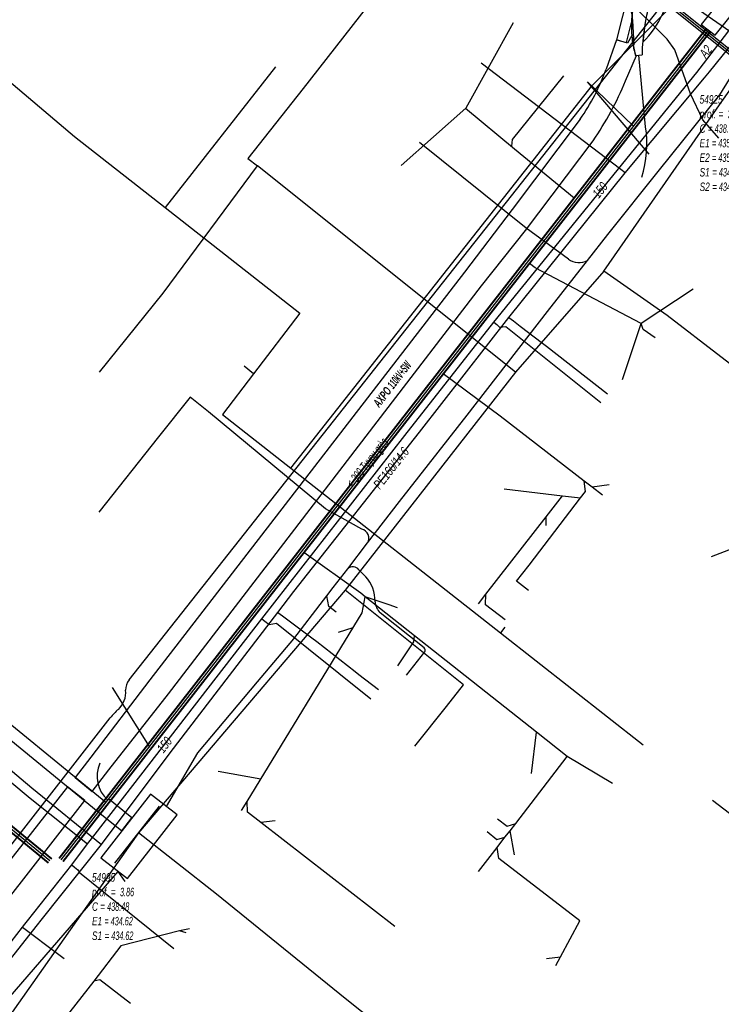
# Model space of a CAD drawing. Header units: metres. Extents: x 2695563 to 2696938, y 1260544 to 1262032.
# Tile 77 of 256: x 2696063 to 2696105, y 1260835 to 1260894. Entities that reach past the tile are written whole.
import ezdxf

# ---------------------------------------------------------------- set-up
doc = ezdxf.new("R2010")
doc.units = ezdxf.units.M
doc.header["$LTSCALE"] = 100
doc.linetypes.add('AUSGEZOGEN', pattern=[0])
doc.linetypes.add('STRICHLINIE2_S3', pattern=[0.25, 0.15, -0.1])
for name, color, linetype in [('Eau portable_Cadastre des conduites_Conduite', 171, 'AUSGEZOGEN'), ('Eau potable_Cadastre des conduites_Conduite_Texte', 171, 'AUSGEZOGEN'), ('EU_Cadastre des conduites', 24, 'AUSGEZOGEN'), ('EU_Cadastre des conduites – Texte', 7, 'AUSGEZOGEN'), ('EU_Cadastre des conduites_Regard normalisé – Texte', 24, 'AUSGEZOGEN'), ('EU_Cadastre des conduites_Regard – Polygone de détail', 24, 'AUSGEZOGEN'), ('EU_Cadastre des conduites_Texte entrée-sortie', 24, 'AUSGEZOGEN'), ('Gaz_Cadastre des conduites_Conduite', 32, 'AUSGEZOGEN'), ('Gaz_Cadastre des conduites_Conduite_Texte', 32, 'AUSGEZOGEN'), ('Réseau électrique_Cadastre des conduite_Bord du tracé', 1, 'AUSGEZOGEN'), ('Réseau électrique_Cadastre des conduite_Tronçon de tracé', 1, 'AUSGEZOGEN'), ('Réseau électrique_Cadastre des conduite_Tronçon de tracé_Texte', 1, 'AUSGEZOGEN'), ('Réseau électrique_Cadastre des conduites_Ouvrage_Surface-Ligne-Point', 1, 'AUSGEZOGEN'), ('TV_Cadastre des conduites_CONDUITE', 92, 'AUSGEZOGEN'), ('Télécommunications_SW_Cadastre des conduites_Bord du tracé', 94, 'AUSGEZOGEN')]:
    doc.layers.add(name, color=color, linetype=linetype)
doc.styles.add('ARIAL', font='arial.ttf')
doc.styles.add('ARIALNARROW', font='ARIALN.TTF')
pattern_1 = [(0, (2708005, 1273150), (6075, 6075), [6075, -6075]), (90, (2708005, 1273150), (-6075, 6075), [6075, -6075])]

# ---------------------------------------------------------------- blocks, each defined once
blk = doc.blocks.new('COMPLEXOBJECT_1642')
at = {"layer": 'Réseau électrique_Cadastre des conduite_Bord du tracé', "color": 1, "linetype": 'AUSGEZOGEN', "transparency": 33554687}
blk.add_line((6100.939, 10896.088), (6100.99, 10897.704), dxfattribs=at)
for centre, radius, start, end in [((6111.242, 10891.482), 11.992, 148.74781, 175.80331), ((6095.401, 10896.317), 5.542, 314.44089, 357.63128)]:
    blk.add_arc(centre, radius, start, end, dxfattribs=at)
blk = doc.blocks.new('COMPLEXOBJECT_1712')
at = {"layer": 'Réseau électrique_Cadastre des conduite_Bord du tracé', "color": 1, "linetype": 'AUSGEZOGEN', "transparency": 33554687}
blk.add_lwpolyline([(6022.064, 10791.164), (6023.52, 10792.918), (6029.476, 10800.66), (6040.176, 10814.205), (6052.252, 10829.536), (6066.237, 10847.462), (6065.22, 10848.288), (6051.179, 10830.405), (6039.137, 10815.013), (6028.463, 10801.493), (6022.444, 10793.798), (6020.926, 10792.221)], dxfattribs=at)
blk = doc.blocks.new('COMPLEXOBJECT_1713')
at = {"layer": 'Réseau électrique_Cadastre des conduite_Bord du tracé', "color": 1, "linetype": 'AUSGEZOGEN', "transparency": 33554687}
for points in [[(6098.633, 10892.764), (6098.384, 10892.319), (6097.732, 10892.513), (6097.115, 10890.764)], [(6098.256, 10890.074), (6098.898, 10891.582), (6098.849, 10891.577)], [(6095.566, 10887.806), (6091.537, 10882.46), (6088.72, 10878.757), (6070.096, 10854.608), (6066.596, 10850.045), (6065.669, 10848.835), (6066.68, 10848.012)], [(6066.68, 10848.012), (6067.659, 10849.294), (6071.195, 10853.796), (6089.733, 10877.942), (6092.339, 10881.221), (6096.333, 10886.531)]]:
    blk.add_lwpolyline(points, dxfattribs=at)
for centre, radius, start, end in [((6103.229, 10892.987), 4.602, 182.78047, 197.84621), ((6084.692, 10895.385), 13.255, 325.12469, 339.59639), ((6080.541, 10897.396), 19.169, 325.4728, 337.54449)]:
    blk.add_arc(centre, radius, start, end, dxfattribs=at)
blk = doc.blocks.new('COMPLEXOBJECT_1718')
at = {"layer": 'Réseau électrique_Cadastre des conduite_Bord du tracé', "color": 1, "linetype": 'AUSGEZOGEN', "transparency": 33554687}
for p, q in [((6101.06, 10897.818), (6100.746, 10898.075)), ((6098.849, 10891.577), (6099.234, 10891.62))]:
    blk.add_line(p, q, dxfattribs=at)
for centre, radius, start, end in [((6104.952, 10893.321), 6.347, 131.50184, 195.94932), ((6111.453, 10891.388), 12.221, 148.25567, 178.91321)]:
    blk.add_arc(centre, radius, start, end, dxfattribs=at)
blk = doc.blocks.new('COMPLEXOBJECT_1787')
at = {"layer": 'Réseau électrique_Cadastre des conduite_Bord du tracé', "color": 1, "linetype": 'AUSGEZOGEN', "transparency": 33554687}
for p, q in [((6095.777, 10905.168), (6095.436, 10904.756)), ((6098.312, 10892.355), (6098.602, 10893.524))]:
    blk.add_line(p, q, dxfattribs=at)
blk.add_lwpolyline([(6098.432, 10895.331), (6097.73, 10892.5), (6098.312, 10892.355)], dxfattribs=at)
for centre, radius, start, end in [((6087.746, 10895.035), 12.93, 29.09142, 51.60392), ((6086.389, 10894.235), 13.876, 29.67806, 49.30975), ((6091.701, 10898.233), 7.33, 336.67545, 23.06655), ((6091.969, 10898.305), 7.692, 346.16825, 23.08746), ((6105.038, 10893.285), 6.44, 150.40033, 177.87356)]:
    blk.add_arc(centre, radius, start, end, dxfattribs=at)
blk = doc.blocks.new('COMPLEXOBJECT_2227')
at = {"layer": 'Réseau électrique_Cadastre des conduite_Tronçon de tracé', "color": 1, "linetype": 'AUSGEZOGEN', "transparency": 33554687}
blk.add_line((6066.634, 10850.941), (6067.74, 10852.361), dxfattribs=at)
for centre, radius, start, end in [((6069.626, 10854.009), 0.967, 141.52759, 180.36312), ((6067.282, 10853.875), 1.383, 313.33153, 5.31294), ((6070.373, 10850.308), 3.338, 129.90098, 142.04884)]:
    blk.add_arc(centre, radius, start, end, dxfattribs=at)
blk = doc.blocks.new('COMPLEXOBJECT_2450')
at = {"layer": 'Réseau électrique_Cadastre des conduite_Tronçon de tracé', "color": 1, "linetype": 'AUSGEZOGEN', "transparency": 33554687}
for p, q in [((6086.335, 10856.501), (6083.735, 10858.577)), ((6085.292, 10854.898), (6086.37, 10856.281))]:
    blk.add_line(p, q, dxfattribs=at)
for centre, radius, start, end in [((6084.484, 10859.333), 1.064, 185.12479, 225.26911), ((6086.242, 10856.373), 0.158, 324.12874, 53.95023)]:
    blk.add_arc(centre, radius, start, end, dxfattribs=at)
blk = doc.blocks.new('COMPLEXOBJECT_2502')
at = {"layer": 'Réseau électrique_Cadastre des conduite_Tronçon de tracé', "color": 1, "linetype": 'AUSGEZOGEN', "transparency": 33554687}
blk.add_line((6094.875, 10879.517), (6092.383, 10881.36), dxfattribs=at)
blk.add_arc((6095.493, 10880.366), 1.05, 233.96023, 299.14621, dxfattribs=at)
blk = doc.blocks.new('COMPLEXOBJECT_2676')
at = {"layer": 'Réseau électrique_Cadastre des conduite_Tronçon de tracé', "color": 1, "linetype": 'AUSGEZOGEN', "transparency": 33554687}
blk.add_line((6082.873, 10860.723), (6082.467, 10861.127), dxfattribs=at)
for centre, radius, start, end in [((6082.108, 10860.883), 0.434, 34.16896, 134.08383), ((6081.38, 10859.324), 2.046, 357.58743, 43.12668)]:
    blk.add_arc(centre, radius, start, end, dxfattribs=at)
blk = doc.blocks.new('COMPLEXOBJECT_2687')
at = {"layer": 'Réseau électrique_Cadastre des conduite_Tronçon de tracé', "color": 1, "linetype": 'AUSGEZOGEN', "transparency": 33554687}
blk.add_line((6082.645, 10863.539), (6080.498, 10864.74), dxfattribs=at)
blk.add_arc((6082.506, 10863.006), 0.55, 328.54438, 75.4194, dxfattribs=at)
blk = doc.blocks.new('COMPLEXOBJECT_2715')
at = {"layer": 'Réseau électrique_Cadastre des conduite_Tronçon de tracé', "color": 1, "linetype": 'AUSGEZOGEN', "transparency": 33554687}
for p, q in [((6098.552, 10894.314), (6097.96, 10895.353)), ((6098.765, 10892.206), (6098.686, 10893.646))]:
    blk.add_line(p, q, dxfattribs=at)
blk.add_arc((6096.499, 10893.555), 2.189, 2.38894, 20.2969, dxfattribs=at)

msp = doc.modelspace()

# ---------------------------------------------------------------- hatches: boundary and pattern name
at = {"layer": 'Réseau électrique_Cadastre des conduite_Bord du tracé', "lineweight": 18, "transparency": 33554687}
h = msp.add_hatch(dxfattribs=at)
h.set_pattern_fill('MUSTER', color=1, scale=6075, style=0, pattern_type=2)
h.set_pattern_definition(pattern_1)
h.paths.add_polyline_path([(2696099.282, 1260892.165), (2696099.572, 1260893.334), (2696099.576, 1260893.434), (2696099.582, 1260893.533), (2696099.59, 1260893.632), (2696099.599, 1260893.731), (2696099.61, 1260893.831), (2696099.622, 1260893.929), (2696099.636, 1260894.028), (2696099.651, 1260894.126), (2696099.667, 1260894.225), (2696099.686, 1260894.323), (2696099.705, 1260894.42), (2696099.727, 1260894.518), (2696099.749, 1260894.615), (2696099.774, 1260894.711), (2696099.799, 1260894.807), (2696099.827, 1260894.903), (2696099.855, 1260894.999), (2696099.885, 1260895.094), (2696099.917, 1260895.188), (2696099.95, 1260895.282), (2696099.985, 1260895.375), (2696100.021, 1260895.468), (2696100.058, 1260895.561), (2696100.097, 1260895.652), (2696100.137, 1260895.743), (2696100.179, 1260895.834), (2696100.222, 1260895.924), (2696100.266, 1260896.013), (2696100.312, 1260896.101), (2696100.359, 1260896.189), (2696100.408, 1260896.276), (2696100.445, 1260896.432), (2696100.478, 1260896.588), (2696100.508, 1260896.745), (2696100.535, 1260896.903), (2696100.558, 1260897.061), (2696100.579, 1260897.219), (2696100.596, 1260897.378), (2696100.609, 1260897.538), (2696100.62, 1260897.697), (2696100.627, 1260897.857), (2696100.63, 1260898.017), (2696100.631, 1260898.177), (2696100.628, 1260898.336), (2696100.622, 1260898.496), (2696100.612, 1260898.656), (2696100.599, 1260898.815), (2696100.583, 1260898.974), (2696100.563, 1260899.133), (2696100.541, 1260899.291), (2696100.514, 1260899.449), (2696100.485, 1260899.606), (2696100.453, 1260899.762), (2696100.417, 1260899.918), (2696100.378, 1260900.073), (2696100.335, 1260900.227), (2696100.29, 1260900.381), (2696100.241, 1260900.533), (2696100.189, 1260900.684), (2696100.134, 1260900.834), (2696100.076, 1260900.983), (2696100.015, 1260901.131), (2696099.934, 1260901.274), (2696099.852, 1260901.415), (2696099.768, 1260901.556), (2696099.682, 1260901.696), (2696099.594, 1260901.834), (2696099.505, 1260901.971), (2696099.414, 1260902.107), (2696099.321, 1260902.242), (2696099.226, 1260902.376), (2696099.13, 1260902.509), (2696099.032, 1260902.64), (2696098.932, 1260902.77), (2696098.831, 1260902.899), (2696098.728, 1260903.027), (2696098.623, 1260903.153), (2696098.517, 1260903.278), (2696098.41, 1260903.401), (2696098.3, 1260903.524), (2696098.19, 1260903.644), (2696098.077, 1260903.764), (2696097.964, 1260903.882), (2696097.848, 1260903.998), (2696097.732, 1260904.113), (2696097.613, 1260904.227), (2696097.494, 1260904.339), (2696097.373, 1260904.449), (2696097.25, 1260904.558), (2696097.126, 1260904.665), (2696097.001, 1260904.771), (2696096.875, 1260904.875), (2696096.747, 1260904.978), (2696096.406, 1260904.566), (2696096.522, 1260904.465), (2696096.636, 1260904.363), (2696096.75, 1260904.26), (2696096.862, 1260904.156), (2696096.973, 1260904.05), (2696097.083, 1260903.943), (2696097.192, 1260903.835), (2696097.3, 1260903.726), (2696097.406, 1260903.616), (2696097.511, 1260903.504), (2696097.615, 1260903.391), (2696097.718, 1260903.277), (2696097.819, 1260903.162), (2696097.919, 1260903.046), (2696098.018, 1260902.929), (2696098.116, 1260902.81), (2696098.212, 1260902.691), (2696098.307, 1260902.57), (2696098.401, 1260902.449), (2696098.493, 1260902.326), (2696098.584, 1260902.203), (2696098.673, 1260902.078), (2696098.761, 1260901.953), (2696098.848, 1260901.826), (2696098.933, 1260901.699), (2696099.017, 1260901.57), (2696099.1, 1260901.441), (2696099.181, 1260901.311), (2696099.26, 1260901.18), (2696099.338, 1260901.048), (2696099.415, 1260900.915), (2696099.488, 1260900.738), (2696099.556, 1260900.559), (2696099.619, 1260900.378), (2696099.678, 1260900.196), (2696099.732, 1260900.012), (2696099.781, 1260899.827), (2696099.825, 1260899.641), (2696099.864, 1260899.454), (2696099.898, 1260899.265), (2696099.928, 1260899.076), (2696099.952, 1260898.886), (2696099.972, 1260898.696), (2696099.986, 1260898.505), (2696099.996, 1260898.314), (2696100.001, 1260898.122), (2696100, 1260897.931), (2696099.995, 1260897.74), (2696099.984, 1260897.548), (2696099.969, 1260897.358), (2696099.948, 1260897.167), (2696099.923, 1260896.978), (2696099.893, 1260896.788), (2696099.858, 1260896.6), (2696099.817, 1260896.413), (2696099.772, 1260896.227), (2696099.723, 1260896.042), (2696099.668, 1260895.859), (2696099.609, 1260895.677), (2696099.544, 1260895.496), (2696099.475, 1260895.318), (2696099.402, 1260895.141), (2696098.7, 1260892.31)], flags=0)
h = msp.add_hatch(dxfattribs=at)
h.set_pattern_fill('MUSTER', color=1, scale=6075, style=0, pattern_type=2)
h.set_pattern_definition(pattern_1)
h.paths.add_polyline_path([(2696102.03, 1260897.628), (2696101.716, 1260897.885), (2696101.546, 1260897.729), (2696101.382, 1260897.568), (2696101.224, 1260897.4), (2696101.073, 1260897.227), (2696100.927, 1260897.048), (2696100.789, 1260896.864), (2696100.656, 1260896.676), (2696100.531, 1260896.482), (2696100.413, 1260896.285), (2696100.303, 1260896.083), (2696100.199, 1260895.877), (2696100.103, 1260895.667), (2696100.015, 1260895.455), (2696099.935, 1260895.239), (2696099.862, 1260895.02), (2696099.798, 1260894.799), (2696099.741, 1260894.576), (2696099.693, 1260894.351), (2696099.653, 1260894.124), (2696099.621, 1260893.896), (2696099.597, 1260893.667), (2696099.582, 1260893.437), (2696099.575, 1260893.207), (2696099.577, 1260892.976), (2696099.586, 1260892.746), (2696099.604, 1260892.517), (2696099.631, 1260892.288), (2696099.666, 1260892.06), (2696099.709, 1260891.834), (2696099.76, 1260891.61), (2696099.819, 1260891.387), (2696100.204, 1260891.43), (2696100.21, 1260891.641), (2696100.219, 1260891.852), (2696100.232, 1260892.062), (2696100.249, 1260892.272), (2696100.269, 1260892.482), (2696100.293, 1260892.692), (2696100.321, 1260892.901), (2696100.352, 1260893.11), (2696100.387, 1260893.318), (2696100.425, 1260893.525), (2696100.467, 1260893.732), (2696100.513, 1260893.938), (2696100.562, 1260894.143), (2696100.614, 1260894.347), (2696100.671, 1260894.551), (2696100.73, 1260894.753), (2696100.793, 1260894.954), (2696100.86, 1260895.154), (2696100.93, 1260895.353), (2696101.003, 1260895.551), (2696101.08, 1260895.748), (2696101.16, 1260895.943), (2696101.244, 1260896.136), (2696101.331, 1260896.328), (2696101.421, 1260896.519), (2696101.514, 1260896.708), (2696101.611, 1260896.896), (2696101.711, 1260897.081), (2696101.814, 1260897.265), (2696101.921, 1260897.448)], flags=0)
h = msp.add_hatch(dxfattribs=at)
h.set_pattern_fill('MUSTER', color=1, scale=6075, style=0, pattern_type=2)
h.set_pattern_definition(pattern_1)
h.paths.add_polyline_path([(2696100.252, 1260892.17), (2696100.347, 1260892.266), (2696100.44, 1260892.363), (2696100.53, 1260892.463), (2696100.618, 1260892.566), (2696100.703, 1260892.67), (2696100.786, 1260892.776), (2696100.866, 1260892.885), (2696100.944, 1260892.995), (2696101.019, 1260893.107), (2696101.091, 1260893.221), (2696101.16, 1260893.336), (2696101.226, 1260893.454), (2696101.29, 1260893.572), (2696101.351, 1260893.693), (2696101.408, 1260893.815), (2696101.463, 1260893.938), (2696101.515, 1260894.062), (2696101.563, 1260894.188), (2696101.609, 1260894.315), (2696101.652, 1260894.443), (2696101.691, 1260894.571), (2696101.727, 1260894.701), (2696101.76, 1260894.832), (2696101.79, 1260894.963), (2696101.817, 1260895.095), (2696101.84, 1260895.228), (2696101.861, 1260895.361), (2696101.878, 1260895.495), (2696101.891, 1260895.629), (2696101.902, 1260895.763), (2696101.909, 1260895.898), (2696101.96, 1260897.514), (2696101.866, 1260897.357), (2696101.775, 1260897.199), (2696101.686, 1260897.039), (2696101.6, 1260896.878), (2696101.516, 1260896.716), (2696101.435, 1260896.552), (2696101.356, 1260896.388), (2696101.28, 1260896.222), (2696101.206, 1260896.055), (2696101.135, 1260895.886), (2696101.066, 1260895.717), (2696101, 1260895.547), (2696100.936, 1260895.376), (2696100.875, 1260895.203), (2696100.817, 1260895.03), (2696100.762, 1260894.856), (2696100.709, 1260894.681), (2696100.658, 1260894.506), (2696100.611, 1260894.329), (2696100.566, 1260894.152), (2696100.524, 1260893.975), (2696100.484, 1260893.796), (2696100.447, 1260893.617), (2696100.413, 1260893.438), (2696100.382, 1260893.258), (2696100.353, 1260893.077), (2696100.328, 1260892.897), (2696100.305, 1260892.715), (2696100.284, 1260892.534), (2696100.267, 1260892.352)], flags=0)
h = msp.add_hatch(dxfattribs=at)
h.set_pattern_fill('MUSTER', color=1, scale=6075, style=0, pattern_type=2)
h.set_pattern_definition(pattern_1)
h.paths.add_polyline_path([(2696067.65, 1260847.822), (2696068.629, 1260849.104), (2696072.165, 1260853.606), (2696090.703, 1260877.752), (2696093.309, 1260881.031), (2696097.303, 1260886.341), (2696097.376, 1260886.449), (2696097.449, 1260886.557), (2696097.521, 1260886.665), (2696097.592, 1260886.774), (2696097.663, 1260886.884), (2696097.733, 1260886.994), (2696097.802, 1260887.104), (2696097.87, 1260887.215), (2696097.938, 1260887.327), (2696098.004, 1260887.439), (2696098.07, 1260887.551), (2696098.136, 1260887.664), (2696098.2, 1260887.777), (2696098.264, 1260887.891), (2696098.327, 1260888.005), (2696098.389, 1260888.119), (2696098.45, 1260888.234), (2696098.511, 1260888.349), (2696098.571, 1260888.465), (2696098.63, 1260888.581), (2696098.688, 1260888.698), (2696098.745, 1260888.815), (2696098.802, 1260888.932), (2696098.858, 1260889.05), (2696098.913, 1260889.168), (2696098.967, 1260889.286), (2696099.02, 1260889.405), (2696099.073, 1260889.524), (2696099.125, 1260889.644), (2696099.176, 1260889.764), (2696099.226, 1260889.884), (2696099.868, 1260891.392), (2696099.819, 1260891.387), (2696099.807, 1260891.424), (2696099.796, 1260891.462), (2696099.785, 1260891.499), (2696099.774, 1260891.536), (2696099.763, 1260891.574), (2696099.753, 1260891.612), (2696099.743, 1260891.649), (2696099.733, 1260891.687), (2696099.724, 1260891.725), (2696099.715, 1260891.763), (2696099.707, 1260891.801), (2696099.698, 1260891.839), (2696099.69, 1260891.878), (2696099.683, 1260891.916), (2696099.675, 1260891.954), (2696099.668, 1260891.993), (2696099.662, 1260892.031), (2696099.655, 1260892.07), (2696099.649, 1260892.108), (2696099.644, 1260892.147), (2696099.638, 1260892.185), (2696099.633, 1260892.224), (2696099.629, 1260892.263), (2696099.624, 1260892.302), (2696099.62, 1260892.34), (2696099.617, 1260892.379), (2696099.613, 1260892.418), (2696099.61, 1260892.457), (2696099.607, 1260892.496), (2696099.605, 1260892.535), (2696099.603, 1260892.574), (2696099.354, 1260892.129), (2696098.702, 1260892.323), (2696098.085, 1260890.574), (2696098.047, 1260890.473), (2696098.008, 1260890.372), (2696097.968, 1260890.272), (2696097.928, 1260890.172), (2696097.886, 1260890.072), (2696097.844, 1260889.972), (2696097.801, 1260889.873), (2696097.758, 1260889.775), (2696097.713, 1260889.676), (2696097.668, 1260889.578), (2696097.622, 1260889.481), (2696097.575, 1260889.383), (2696097.527, 1260889.286), (2696097.478, 1260889.19), (2696097.429, 1260889.094), (2696097.379, 1260888.998), (2696097.328, 1260888.903), (2696097.276, 1260888.808), (2696097.224, 1260888.714), (2696097.171, 1260888.62), (2696097.117, 1260888.526), (2696097.062, 1260888.433), (2696097.007, 1260888.34), (2696096.95, 1260888.248), (2696096.893, 1260888.156), (2696096.836, 1260888.065), (2696096.777, 1260887.974), (2696096.718, 1260887.884), (2696096.658, 1260887.794), (2696096.597, 1260887.705), (2696096.536, 1260887.616), (2696092.507, 1260882.27), (2696089.69, 1260878.567), (2696071.066, 1260854.418), (2696067.566, 1260849.855), (2696066.639, 1260848.645)], flags=0)
h = msp.add_hatch(dxfattribs=at)
h.set_pattern_fill('MUSTER', color=1, scale=6075, style=0, pattern_type=2)
h.set_pattern_definition(pattern_1)
h.paths.add_polyline_path([(2696053.689, 1260859.25), (2696053.245, 1260858.709), (2696068.008, 1260846.614), (2696068.447, 1260847.165)], flags=0)
h = msp.add_hatch(dxfattribs=at)
h.set_pattern_fill('MUSTER', color=1, scale=6075, style=0, pattern_type=2)
h.set_pattern_definition(pattern_1)
h.paths.add_polyline_path([(2696009.493, 1260769.853), (2696009.961, 1260770.477), (2696011.469, 1260772.406), (2696012.471, 1260773.924), (2696012.573, 1260774.077), (2696012.673, 1260774.232), (2696012.771, 1260774.388), (2696012.866, 1260774.545), (2696012.96, 1260774.704), (2696013.051, 1260774.863), (2696013.14, 1260775.025), (2696013.226, 1260775.187), (2696013.31, 1260775.351), (2696013.392, 1260775.516), (2696013.472, 1260775.682), (2696013.549, 1260775.849), (2696013.624, 1260776.017), (2696013.696, 1260776.186), (2696013.766, 1260776.356), (2696013.833, 1260776.528), (2696013.899, 1260776.7), (2696013.961, 1260776.873), (2696014.021, 1260777.047), (2696014.079, 1260777.222), (2696014.134, 1260777.397), (2696014.187, 1260777.573), (2696014.237, 1260777.751), (2696014.285, 1260777.928), (2696014.33, 1260778.107), (2696014.373, 1260778.286), (2696014.413, 1260778.465), (2696014.451, 1260778.646), (2696014.486, 1260778.826), (2696014.518, 1260779.007), (2696014.548, 1260779.189), (2696014.911, 1260781.285), (2696014.933, 1260781.425), (2696014.957, 1260781.565), (2696014.983, 1260781.704), (2696015.01, 1260781.843), (2696015.039, 1260781.982), (2696015.071, 1260782.121), (2696015.104, 1260782.259), (2696015.138, 1260782.396), (2696015.175, 1260782.533), (2696015.213, 1260782.67), (2696015.253, 1260782.806), (2696015.295, 1260782.941), (2696015.339, 1260783.076), (2696015.385, 1260783.21), (2696015.432, 1260783.344), (2696015.481, 1260783.477), (2696015.532, 1260783.609), (2696015.584, 1260783.741), (2696015.638, 1260783.872), (2696015.694, 1260784.003), (2696015.752, 1260784.132), (2696015.811, 1260784.261), (2696015.872, 1260784.389), (2696015.935, 1260784.516), (2696015.999, 1260784.643), (2696016.065, 1260784.768), (2696016.133, 1260784.893), (2696016.202, 1260785.016), (2696016.273, 1260785.139), (2696016.346, 1260785.261), (2696016.42, 1260785.382), (2696016.497, 1260785.502), (2696016.576, 1260785.621), (2696016.657, 1260785.739), (2696016.74, 1260785.856), (2696016.824, 1260785.971), (2696016.909, 1260786.085), (2696016.997, 1260786.198), (2696017.086, 1260786.31), (2696017.176, 1260786.421), (2696017.269, 1260786.53), (2696017.362, 1260786.638), (2696017.458, 1260786.744), (2696017.554, 1260786.849), (2696017.653, 1260786.953), (2696017.752, 1260787.055), (2696017.854, 1260787.156), (2696017.956, 1260787.255), (2696018.06, 1260787.353), (2696018.166, 1260787.45), (2696018.273, 1260787.545), (2696018.381, 1260787.638), (2696018.49, 1260787.73), (2696018.601, 1260787.82), (2696018.713, 1260787.908), (2696018.827, 1260787.995), (2696018.941, 1260788.081), (2696019.057, 1260788.164), (2696019.174, 1260788.246), (2696019.292, 1260788.327), (2696019.412, 1260788.405), (2696019.532, 1260788.482), (2696019.656, 1260788.545), (2696019.78, 1260788.609), (2696019.903, 1260788.674), (2696020.025, 1260788.741), (2696020.147, 1260788.809), (2696020.268, 1260788.877), (2696020.388, 1260788.948), (2696020.507, 1260789.019), (2696020.626, 1260789.092), (2696020.744, 1260789.165), (2696020.861, 1260789.24), (2696020.978, 1260789.316), (2696021.094, 1260789.394), (2696021.209, 1260789.472), (2696021.323, 1260789.552), (2696021.436, 1260789.632), (2696021.549, 1260789.714), (2696021.661, 1260789.797), (2696021.772, 1260789.881), (2696021.882, 1260789.966), (2696021.991, 1260790.053), (2696022.1, 1260790.14), (2696022.207, 1260790.229), (2696022.314, 1260790.318), (2696022.419, 1260790.409), (2696022.524, 1260790.5), (2696022.628, 1260790.593), (2696022.731, 1260790.687), (2696022.833, 1260790.781), (2696022.934, 1260790.877), (2696023.034, 1260790.974), (2696024.49, 1260792.728), (2696030.446, 1260800.47), (2696041.146, 1260814.015), (2696053.222, 1260829.346), (2696067.207, 1260847.272), (2696066.19, 1260848.098), (2696052.149, 1260830.215), (2696040.107, 1260814.823), (2696029.433, 1260801.303), (2696023.414, 1260793.608), (2696021.896, 1260792.031), (2696021.797, 1260791.952), (2696021.697, 1260791.874), (2696021.598, 1260791.795), (2696021.498, 1260791.717), (2696021.398, 1260791.639), (2696021.298, 1260791.562), (2696021.198, 1260791.484), (2696021.097, 1260791.407), (2696020.997, 1260791.33), (2696020.896, 1260791.254), (2696020.795, 1260791.177), (2696020.694, 1260791.101), (2696020.592, 1260791.025), (2696020.491, 1260790.949), (2696020.389, 1260790.874), (2696020.287, 1260790.798), (2696020.185, 1260790.723), (2696020.083, 1260790.649), (2696019.98, 1260790.574), (2696019.878, 1260790.5), (2696019.775, 1260790.426), (2696019.672, 1260790.352), (2696019.569, 1260790.278), (2696019.466, 1260790.205), (2696019.362, 1260790.132), (2696019.259, 1260790.059), (2696019.155, 1260789.986), (2696019.051, 1260789.914), (2696018.947, 1260789.842), (2696018.842, 1260789.77), (2696018.738, 1260789.698), (2696018.61, 1260789.604), (2696018.482, 1260789.508), (2696018.356, 1260789.41), (2696018.231, 1260789.312), (2696018.108, 1260789.211), (2696017.985, 1260789.109), (2696017.864, 1260789.006), (2696017.744, 1260788.902), (2696017.625, 1260788.795), (2696017.507, 1260788.688), (2696017.391, 1260788.579), (2696017.276, 1260788.469), (2696017.162, 1260788.357), (2696017.05, 1260788.244), (2696016.939, 1260788.13), (2696016.83, 1260788.014), (2696016.721, 1260787.897), (2696016.615, 1260787.779), (2696016.509, 1260787.66), (2696016.405, 1260787.539), (2696016.303, 1260787.417), (2696016.202, 1260787.294), (2696016.102, 1260787.17), (2696016.004, 1260787.044), (2696015.907, 1260786.917), (2696015.812, 1260786.79), (2696015.719, 1260786.661), (2696015.627, 1260786.531), (2696015.536, 1260786.399), (2696015.447, 1260786.267), (2696015.36, 1260786.134), (2696015.274, 1260785.996), (2696015.189, 1260785.856), (2696015.106, 1260785.715), (2696015.026, 1260785.573), (2696014.947, 1260785.43), (2696014.87, 1260785.286), (2696014.795, 1260785.141), (2696014.722, 1260784.995), (2696014.651, 1260784.848), (2696014.582, 1260784.7), (2696014.515, 1260784.551), (2696014.451, 1260784.402), (2696014.388, 1260784.251), (2696014.327, 1260784.1), (2696014.268, 1260783.947), (2696014.212, 1260783.794), (2696014.157, 1260783.64), (2696014.105, 1260783.486), (2696014.055, 1260783.33), (2696014.007, 1260783.174), (2696013.961, 1260783.018), (2696013.917, 1260782.861), (2696013.875, 1260782.703), (2696013.835, 1260782.544), (2696013.798, 1260782.386), (2696013.763, 1260782.226), (2696013.73, 1260782.066), (2696013.699, 1260781.906), (2696013.67, 1260781.745), (2696013.643, 1260781.584), (2696013.619, 1260781.423), (2696013.265, 1260779.402), (2696013.236, 1260779.236), (2696013.204, 1260779.07), (2696013.17, 1260778.904), (2696013.134, 1260778.739), (2696013.095, 1260778.575), (2696013.055, 1260778.411), (2696013.012, 1260778.248), (2696012.967, 1260778.085), (2696012.919, 1260777.923), (2696012.87, 1260777.761), (2696012.818, 1260777.6), (2696012.764, 1260777.44), (2696012.708, 1260777.281), (2696012.65, 1260777.122), (2696012.59, 1260776.964), (2696012.527, 1260776.807), (2696012.463, 1260776.651), (2696012.396, 1260776.496), (2696012.327, 1260776.342), (2696012.257, 1260776.188), (2696012.184, 1260776.036), (2696012.109, 1260775.885), (2696012.032, 1260775.734), (2696011.953, 1260775.585), (2696011.872, 1260775.437), (2696011.789, 1260775.29), (2696011.704, 1260775.144), (2696011.617, 1260774.999), (2696011.528, 1260774.856), (2696011.437, 1260774.713), (2696011.344, 1260774.572), (2696010.407, 1260773.156), (2696008.945, 1260771.287), (2696007.968, 1260769.914)], flags=0)
h = msp.add_hatch(dxfattribs=at)
h.set_pattern_fill('MUSTER', color=1, scale=6075, style=0, pattern_type=2)
h.set_pattern_definition(pattern_1)
h.paths.add_polyline_path([(2696068.008, 1260846.614), (2696069.394, 1260845.48), (2696070.002, 1260846.251), (2696068.617, 1260847.373)], flags=0)
at = {"layer": 'Réseau électrique_Cadastre des conduites_Ouvrage_Surface-Ligne-Point', "lineweight": 18, "transparency": 33554687}
h = msp.add_hatch(dxfattribs=at)
h.set_pattern_fill('MUSTER', color=1, scale=4050, style=0, pattern_type=2)
h.set_pattern_definition([(0, (2703955, 1269100), (4050, 4050), [4050, -4050]), (90, (2703955, 1269100), (-4050, 4050), [4050, -4050])])
h.paths.add_polyline_path([(2696071.106, 1260847.66), (2696068.158, 1260843.882), (2696069.729, 1260842.656), (2696072.676, 1260846.434)], flags=0)

# ---------------------------------------------------------------- linework, layer by layer
at = {"layer": 'Eau portable_Cadastre des conduites_Conduite', "color": 7, "linetype": 'AUSGEZOGEN', "transparency": 33554687}
msp.add_line((2696063.982, 1260847.414), (2696067.379, 1260844.715), dxfattribs=at)
for points in [[(2695949.042, 1260941.543), (2695972.253, 1260922.633), (2695981.006, 1260915.487), (2696000.359, 1260899.536), (2696000.814, 1260899.172), (2696001.615, 1260898.53), (2696010.912, 1260890.898), (2696011.168, 1260890.692), (2696016.948, 1260886.006), (2696019.574, 1260883.814), (2696030.514, 1260874.807), (2696032.625, 1260873.068), (2696036.804, 1260869.7), (2696039.597, 1260867.379), (2696057.469, 1260852.846), (2696063.982, 1260847.414)], [(2696103.457, 1260890.376), (2696105.742, 1260893.354), (2696106.445, 1260894.271)], [(2696067.379, 1260844.715), (2696067.822, 1260845.287), (2696077.702, 1260858.034), (2696086.165, 1260868.882), (2696091.439, 1260875.6), (2696103.457, 1260890.376)], [(2696091.439, 1260875.6), (2696091.604, 1260875.455), (2696091.768, 1260875.31), (2696092.144, 1260875.354), (2696097.758, 1260870.846)], [(2696077.702, 1260858.034), (2696077.876, 1260857.899), (2696078.119, 1260857.709), (2696078.561, 1260857.782), (2696084.149, 1260853.291)], [(2696063.522, 1260839.791), (2696063.653, 1260839.956), (2696063.808, 1260840.153), (2696066.436, 1260843.476), (2696067.379, 1260844.715)], [(2696066.436, 1260843.476), (2696066.607, 1260843.337), (2696066.799, 1260843.181), (2696066.887, 1260843.023), (2696072.481, 1260838.511)], [(2696019.9, 1260783.94), (2696020.671, 1260784.931), (2696027.089, 1260793.182), (2696030.657, 1260797.717), (2696032.013, 1260799.562), (2696037.68, 1260806.852), (2696039.399, 1260809.079), (2696045.027, 1260816.261), (2696046.786, 1260818.423), (2696047.61, 1260819.555), (2696052.583, 1260825.829), (2696054.002, 1260827.643), (2696059.917, 1260835.271), (2696062.154, 1260838.051), (2696063.522, 1260839.791)], [(2696063.522, 1260839.791), (2696064.551, 1260839.013), (2696064.655, 1260838.934), (2696065.986, 1260837.926)]]:
    msp.add_lwpolyline(points, dxfattribs=at)
at = {"layer": 'EU_Cadastre des conduites', "linetype": 'AUSGEZOGEN', "transparency": 33554687}
for p, q in [((2696103.999, 1260893.011), (2696065.663, 1260843.875)), ((2696104.015, 1260892.999), (2696065.679, 1260843.863)), ((2696104.03, 1260892.987), (2696065.694, 1260843.851)), ((2696104.236, 1260892.827), (2696065.9, 1260843.691)), ((2696104.251, 1260892.815), (2696065.915, 1260843.679)), ((2696104.267, 1260892.803), (2696065.931, 1260843.667)), ((2696065.229, 1260843.802), (2696007.134, 1260891.423)), ((2696065.241, 1260843.817), (2696007.146, 1260891.438)), ((2696065.254, 1260843.832), (2696007.159, 1260891.453)), ((2696065.038, 1260843.57), (2696006.943, 1260891.191)), ((2696065.051, 1260843.585), (2696006.956, 1260891.206)), ((2696065.063, 1260843.6), (2696006.968, 1260891.221))]:
    msp.add_line(p, q, dxfattribs=at)
at = {"layer": 'EU_Cadastre des conduites', "color": 24, "linetype": 'AUSGEZOGEN', "transparency": 33554687}
for p, q in [((2696092.568, 1260893.326), (2696089.763, 1260888.266)), ((2696100.627, 1260885.552), (2696096.967, 1260889.839)), ((2696096.967, 1260889.839), (2696099.691, 1260887.213)), ((2696085.94, 1260884.874), (2696089.763, 1260888.266)), ((2696103.242, 1260877.548), (2696100.148, 1260875.53)), ((2696099.051, 1260872.213), (2696100.148, 1260875.53)), ((2696091.811, 1260870.03), (2696088.429, 1260872.535)), ((2696098.252, 1260865.963), (2696097.251, 1260865.83)), ((2696094.527, 1260863.559), (2696094.524, 1260864.067)), ((2696092.765, 1260860.277), (2696093.52, 1260861.218)), ((2696093.49, 1260859.717), (2696092.765, 1260860.277)), ((2696082.228, 1260857.251), (2696083.096, 1260857.523)), ((2696068.822, 1260853.981), (2696071.026, 1260850.473)), ((2696093.661, 1260848.88), (2696093.957, 1260851.32)), ((2696098.457, 1260848.279), (2696095.778, 1260849.883)), ((2696075.106, 1260849.009), (2696077.635, 1260848.573)), ((2696078.48, 1260846.068), (2696077.629, 1260845.977)), ((2696092.659, 1260844.063), (2696092.391, 1260845.494)), ((2696073.403, 1260839.693), (2696072.812, 1260839.558)), ((2696073.209, 1260839.445), (2696072.812, 1260839.558)), ((2696094.553, 1260837.927), (2696095.378, 1260838.024))]:
    msp.add_line(p, q, dxfattribs=at)
at = {"layer": 'EU_Cadastre des conduites', "color": 255, "transparency": 33554687}
for p, q in [((2696104.133, 1260892.907), (2696065.797, 1260843.771)), ((2696065.146, 1260843.701), (2696007.051, 1260891.322))]:
    msp.add_line(p, q, dxfattribs=at)
at = {"layer": 'EU_Cadastre des conduites', "color": 24, "linetype": 'AUSGEZOGEN', "transparency": 33554687}
for points in [[(2696095.564, 1260890.187), (2696092.516, 1260886.408), (2696092.484, 1260886.018)], [(2696089.758, 1260888.266), (2696092.66, 1260885.873), (2696096.189, 1260882.969)], [(2696100.148, 1260875.53), (2696093.88, 1260878.81), (2696093.535, 1260879.079)], [(2696100.988, 1260874.678), (2696100.28, 1260875.176), (2696100.148, 1260875.53)], [(2696097.871, 1260865.35), (2696097.251, 1260865.83), (2696096.787, 1260866.189), (2696091.811, 1260870.03)], [(2696093.52, 1260861.218), (2696096.569, 1260865.199), (2696096.86, 1260865.58), (2696096.787, 1260866.189)], [(2696092.044, 1260865.725), (2696095.504, 1260865.323), (2696096.569, 1260865.199)], [(2696090.516, 1260858.927), (2696090.956, 1260859.491), (2696094.524, 1260864.067), (2696095.504, 1260865.323)], [(2696104.325, 1260861.736), (2696107.75, 1260863.045), (2696107.881, 1260863.338)], [(2696083.804, 1260859.336), (2696083.563, 1260859.56), (2696080.186, 1260861.97)], [(2696076.486, 1260846.689), (2696076.816, 1260847.229), (2696083.63, 1260858.399), (2696083.804, 1260859.336)], [(2696095.778, 1260849.883), (2696093.957, 1260851.32), (2696086.731, 1260857.025), (2696083.804, 1260859.336)], [(2696085.718, 1260858.679), (2696085.225, 1260858.858), (2696083.804, 1260859.336)], [(2696092.1, 1260857.973), (2696090.933, 1260858.869), (2696090.956, 1260859.491)], [(2696085.748, 1260855.261), (2696086.69, 1260856.684), (2696086.731, 1260857.025)], [(2696090.525, 1260843.074), (2696091.631, 1260844.508), (2696092.088, 1260845.101), (2696092.391, 1260845.494), (2696092.723, 1260845.926), (2696095.778, 1260849.883)], [(2696085.577, 1260839.818), (2696077.629, 1260845.977), (2696076.845, 1260846.585), (2696076.816, 1260847.229)], [(2696091.648, 1260846.193), (2696092.216, 1260845.761), (2696092.723, 1260845.926)], [(2696091.033, 1260845.441), (2696091.6, 1260844.977), (2696092.088, 1260845.101)], [(2696096.52, 1260840.158), (2696091.722, 1260843.85), (2696091.631, 1260844.508)], [(2696095.108, 1260837.52), (2696095.378, 1260838.024), (2696096.52, 1260840.158)], [(2696072.812, 1260839.558), (2696069.35, 1260838.675), (2696067.744, 1260836.592)], [(2696067.744, 1260836.592), (2696064.762, 1260832.778), (2696062.663, 1260830.093), (2696060.594, 1260827.447)], [(2696069.916, 1260835.258), (2696068.099, 1260836.657), (2696067.744, 1260836.592)]]:
    msp.add_lwpolyline(points, dxfattribs=at)
at = {"layer": 'EU_Cadastre des conduites_Regard – Polygone de détail', "color": 24, "linetype": 'STRICHLINIE2_S3', "transparency": 33554687}
msp.add_lwpolyline([(2696105.632, 1260895.636), (2696103.709, 1260893.234), (2696104.535, 1260892.602), (2696106.296, 1260894.822), (2696106.256, 1260895.242), (2696105.632, 1260895.636)], close=True, dxfattribs=at)
at = {"layer": 'Gaz_Cadastre des conduites_Conduite', "color": 32, "linetype": 'AUSGEZOGEN', "transparency": 33554687}
for p in [(2696064.081, 1260848.026), (2696064.621, 1260840.192)]:
    msp.add_line(p, (2696068.207, 1260844.678), dxfattribs=at)
for points in [[(2695949.732, 1260941.554), (2695972.899, 1260922.806), (2695980.86, 1260916.148), (2696000.38, 1260900.17), (2696011.618, 1260891.109), (2696015.16, 1260888.164), (2696017.643, 1260886.033), (2696019.526, 1260884.505), (2696030.234, 1260875.617), (2696032.59, 1260873.782), (2696038.602, 1260868.88), (2696039.068, 1260868.497), (2696055.565, 1260855.091), (2696057.203, 1260853.817), (2696064.081, 1260848.026)], [(2696103.913, 1260890.065), (2696104.202, 1260890.423), (2696106.109, 1260892.789), (2696107.326, 1260894.346)], [(2696099.215, 1260884.449), (2696098.952, 1260884.649), (2696090.689, 1260890.927)], [(2696068.207, 1260844.678), (2696072.267, 1260850.095), (2696078.643, 1260858.417), (2696079.593, 1260859.652), (2696087.026, 1260869.091), (2696092.326, 1260875.871), (2696099.215, 1260884.449), (2696103.913, 1260890.065)], [(2696092.326, 1260875.871), (2696092.589, 1260875.672), (2696092.996, 1260875.364), (2696094.32, 1260874.362)], [(2696094.32, 1260874.362), (2696094.556, 1260874.177), (2696098.158, 1260871.355)], [(2696078.643, 1260858.417), (2696078.907, 1260858.219), (2696079.315, 1260857.914), (2696080.66, 1260856.907)], [(2696080.66, 1260856.907), (2696080.945, 1260856.686), (2696083.225, 1260854.916), (2696083.442, 1260854.748), (2696084.591, 1260853.856)], [(2696020.759, 1260784.083), (2696027.048, 1260792.136), (2696032.421, 1260799.063), (2696044.751, 1260814.85), (2696048.888, 1260820.229), (2696052.607, 1260824.947), (2696064.411, 1260839.925), (2696064.621, 1260840.192)]]:
    msp.add_lwpolyline(points, dxfattribs=at)
at = {"layer": 'Réseau électrique_Cadastre des conduite_Bord du tracé', "color": 1, "linetype": 'AUSGEZOGEN', "transparency": 33554687}
for points in [[(2696053.689, 1260859.25), (2696053.245, 1260858.709), (2696068.008, 1260846.614), (2696068.447, 1260847.165), (2696053.689, 1260859.25)], [(2696068.008, 1260846.614), (2696069.394, 1260845.48), (2696070.002, 1260846.251), (2696068.617, 1260847.373), (2696068.008, 1260846.614)]]:
    msp.add_lwpolyline(points, close=True, dxfattribs=at)
at = {"layer": 'Réseau électrique_Cadastre des conduite_Tronçon de tracé', "color": 1, "linetype": 'AUSGEZOGEN', "transparency": 33554687}
for p, q in [((2696069.839, 1260854.421), (2696105.096, 1260899.063)), ((2696100.419, 1260887.172), (2696100.017, 1260891.409)), ((2696093.353, 1260881.17), (2696087.027, 1260886.248)), ((2696073.446, 1260871.158), (2696071.576, 1260868.804)), ((2696074.544, 1260870.298), (2696073.446, 1260871.158)), ((2696081.468, 1260864.55), (2696074.544, 1260870.298)), ((2696071.576, 1260868.804), (2696068.045, 1260864.357)), ((2696082.776, 1260861.005), (2696083.946, 1260862.529)), ((2696081.914, 1260859.884), (2696082.776, 1260861.005)), ((2696081.551, 1260859.408), (2696081.914, 1260859.884)), ((2696081.337, 1260859.134), (2696081.551, 1260859.408)), ((2696062.416, 1260835.249), (2696069.194, 1260843.085)), ((2696069.607, 1260842.481), (2696069.194, 1260843.085))]:
    msp.add_line(p, q, dxfattribs=at)
for points in [[(2696101.686, 1260892.361), (2696099.231, 1260894.833), (2696098.93, 1260895.163)], [(2696104.803, 1260889.051), (2696106.11, 1260891.166), (2696107.614, 1260893.029), (2696109.516, 1260895.138)], [(2696104.754, 1260886.491), (2696103.797, 1260887.577), (2696103.068, 1260889.129), (2696102.138, 1260891.718), (2696101.686, 1260892.361)], [(2696096.974, 1260879.259), (2696098.173, 1260880.798), (2696101.232, 1260884.612), (2696104.803, 1260889.051)], [(2696083.946, 1260862.529), (2696085.835, 1260864.986), (2696089.85, 1260870.104), (2696094.617, 1260876.236), (2696096.974, 1260879.259)], [(2696082.097, 1260858.434), (2696081.656, 1260858.765), (2696081.551, 1260859.408)], [(2696072.047, 1260846.925), (2696073.905, 1260850.108), (2696077.427, 1260854.3), (2696079.586, 1260856.855), (2696081.337, 1260859.134)], [(2696021.61, 1260791.698), (2696029.752, 1260802.094), (2696047.123, 1260824.445), (2696067.604, 1260850.751)]]:
    msp.add_lwpolyline(points, dxfattribs=at)
for centre, radius, start, end in [((2696093.337, 1260886.197), 7.149, 343.62987, 7.83946), ((2696069.834, 1260848.719), 1.895, 156.2352, 227.8641)]:
    msp.add_arc(centre, radius, start, end, dxfattribs=at)
at = {"layer": 'Réseau électrique_Cadastre des conduites_Ouvrage_Surface-Ligne-Point', "color": 1, "linetype": 'AUSGEZOGEN', "transparency": 33554687}
msp.add_line((2696071.605, 1260846.953), (2696068.965, 1260843.569), dxfattribs=at)
msp.add_lwpolyline([(2696071.106, 1260847.66), (2696068.158, 1260843.882), (2696069.729, 1260842.656), (2696072.676, 1260846.434), (2696071.106, 1260847.66)], close=True, dxfattribs=at)
at = {"layer": 'TV_Cadastre des conduites_CONDUITE', "color": 92, "linetype": 'AUSGEZOGEN', "transparency": 33554687}
for p, q in [((2696078.509, 1260890.716), (2696071.964, 1260882.386)), ((2696077.207, 1260872.551), (2696076.638, 1260872.992)), ((2696079.406, 1260866.962), (2696091.821, 1260857.215)), ((2696092.079, 1260857.55), (2696091.821, 1260857.215)), ((2696091.821, 1260857.215), (2696100.274, 1260850.579))]:
    msp.add_line(p, q, dxfattribs=at)
for points in [[(2696079.406, 1260866.962), (2696097.269, 1260889.641), (2696109.27, 1260901.675), (2696106.797, 1260905.026), (2696100.935, 1260910.788), (2696101.553, 1260911.568)], [(2696059.068, 1260892.964), (2696066.609, 1260886.585), (2696071.964, 1260882.386)], [(2696071.964, 1260882.386), (2696079.952, 1260876.125), (2696077.207, 1260872.551)], [(2696077.207, 1260872.551), (2696075.356, 1260870.142), (2696079.406, 1260866.962)], [(2696104.371, 1260847.311), (2696109.595, 1260843.317), (2696112.577, 1260847.153), (2696122.735, 1260839.231)]]:
    msp.add_lwpolyline(points, dxfattribs=at)
at = {"layer": 'Télécommunications_SW_Cadastre des conduites_Bord du tracé', "linetype": 'AUSGEZOGEN', "transparency": 33554687}
for p, q in [((2696099.037, 1260896.546), (2696111.508, 1260886.541)), ((2696099.193, 1260896.742), (2696111.666, 1260886.735))]:
    msp.add_line(p, q, dxfattribs=at)
at = {"layer": 'Télécommunications_SW_Cadastre des conduites_Bord du tracé', "color": 255, "transparency": 33554687}
msp.add_line((2696099.115, 1260896.644), (2696111.587, 1260886.638), dxfattribs=at)
at = {"layer": 'Télécommunications_SW_Cadastre des conduites_Bord du tracé', "color": 94, "linetype": 'AUSGEZOGEN', "transparency": 33554687}
for p, q in [((2696099.406, 1260897.009), (2696106.762, 1260891.883)), ((2696092.71, 1260872.646), (2696077.438, 1260884.866)), ((2696097.934, 1260878.63), (2696092.71, 1260872.646)), ((2696092.71, 1260872.646), (2696082.631, 1260859.744)), ((2696082.631, 1260859.744), (2696070.395, 1260845.374)), ((2696070.395, 1260845.374), (2696058.45, 1260828.415))]:
    msp.add_line(p, q, dxfattribs=at)
for points in [[(2696084.449, 1260894.954), (2696080.131, 1260889.445), (2696076.864, 1260885.292), (2696077.438, 1260884.866)], [(2696097.934, 1260878.63), (2696104.94, 1260888.657), (2696106.906, 1260891.451)], [(2696068.089, 1260872.632), (2696071.846, 1260877.309), (2696077.438, 1260884.866)], [(2696107.241, 1260871.724), (2696104.865, 1260873.557), (2696101.698, 1260876), (2696097.934, 1260878.63)], [(2696086.758, 1260850.49), (2696088.62, 1260852.842), (2696089.643, 1260854.136), (2696082.631, 1260859.744)], [(2696101.59, 1260820.467), (2696082.636, 1260835.567), (2696075.002, 1260841.743), (2696070.395, 1260845.374)]]:
    msp.add_lwpolyline(points, dxfattribs=at)

# ---------------------------------------------------------------- block references
at = {"layer": 'Réseau électrique_Cadastre des conduite_Bord du tracé', "color": 1, "linetype": 'AUSGEZOGEN', "lineweight": -3, "transparency": 33554687}
for name in ['COMPLEXOBJECT_1787', 'COMPLEXOBJECT_1718', 'COMPLEXOBJECT_1642', 'COMPLEXOBJECT_1713', 'COMPLEXOBJECT_1712']:
    msp.add_blockref(name, (2690000.97, 1249999.81), dxfattribs=at)
at = {"layer": 'Réseau électrique_Cadastre des conduite_Tronçon de tracé', "color": 1, "linetype": 'AUSGEZOGEN', "lineweight": -3, "transparency": 33554687}
for name in ['COMPLEXOBJECT_2715', 'COMPLEXOBJECT_2502', 'COMPLEXOBJECT_2687', 'COMPLEXOBJECT_2676', 'COMPLEXOBJECT_2450', 'COMPLEXOBJECT_2227']:
    msp.add_blockref(name, (2690000.97, 1249999.81), dxfattribs=at)

# ---------------------------------------------------------------- texts
at = {"layer": 'Eau potable_Cadastre des conduites_Conduite_Texte', "color": 7, "transparency": 33554687, "char_height": 0.55426, "width": 1.10014, "attachment_point": 5, "style": 'ARIAL'}
for insert, rotation in [((2696097.721, 1260883.424), 50.877), ((2696071.93, 1260850.578), 52.2225)]:
    msp.add_mtext('\\A1;{\\fArial|i1|b0;\\H0.554263;\\W0.700000;\\C7;150}\\P', dxfattribs=dict(at, insert=insert, rotation=rotation))
at = {"layer": 'EU_Cadastre des conduites – Texte', "color": 24, "transparency": 33554687, "insert": (2696083.994, 1260867.218), "char_height": 0.55705, "width": 6, "attachment_point": 5, "rotation": 52.0137, "style": 'ARIAL'}
msp.add_mtext('\\A1;{\\fArial|b0|i1|c0|p34;\\W0.7;< \\W0.49;300 Tuyau grès}', dxfattribs=at)
at = {"layer": 'EU_Cadastre des conduites_Regard normalisé – Texte', "color": 24, "transparency": 33554687, "char_height": 0.50641, "attachment_point": 1, "line_spacing_factor": 1.024096, "style": 'ARIAL'}
for s, insert, width in [('\\A1;{\\fArial|b0|i1|c0|p34;\\W0.69532;54925}\\P{\\fArial|b0|i1|c0|p34;\\H0.99721x;\\W0.69532;prof. = \\W0.48672; 3.72}\\P{\\fArial|b0|i1|c0|p34;\\H0.99721x;\\W0.69532;C =\\W0.48672; 438.56}\\P{\\fArial|b0|i1|c0|p34;\\H0.99721x;\\W0.69532;E1 \\W0.48672;= 435.02}\\P{\\fArial|b0|i1|c0|p34;\\H0.99721x;\\W0.69532;E2 \\W0.48672;= 435.00}\\P{\\fArial|b0|i1|c0|p34;\\H0.99721x;\\W0.69532;S1 =\\W0.48672; 434.84}\\P{\\fArial|b0|i1|c0|p34;\\H0.99721x;\\W0.69532;S2 =\\W0.48672; 434.86}', (2696103.614, 1260889.044), 2.8414), ('\\A1;{\\fArial|b0|i1|c0|p34;\\W0.69514;54995}\\P{\\fArial|b0|i1|c0|p34;\\H0.99721x;\\W0.69514;prof. = \\W0.4866; 3.86}\\P{\\fArial|b0|i1|c0|p34;\\H0.99721x;\\W0.69514;C =\\W0.4866; 438.48}\\P{\\fArial|b0|i1|c0|p34;\\H0.99721x;\\W0.69514;E1 \\W0.4866;= 434.62}\\P{\\fArial|b0|i1|c0|p34;\\H0.99721x;\\W0.69514;S1 =\\W0.4866; 434.62}', (2696067.636, 1260842.98), 2.84065)]:
    msp.add_mtext(s, dxfattribs=dict(at, insert=insert, width=width))
at = {"layer": 'EU_Cadastre des conduites_Texte entrée-sortie', "color": 24, "transparency": 33554687, "insert": (2696103.993, 1260891.194), "char_height": 0.55705, "width": 0.86376, "attachment_point": 7, "rotation": 52.0389, "style": 'ARIAL'}
msp.add_mtext('\\A1;{\\fArial|i1|b0;\\H0.557054;\\W0.700000;\\C24;A2}\\P', dxfattribs=at)
at = {"layer": 'Gaz_Cadastre des conduites_Conduite_Texte', "color": 32, "transparency": 33554687, "insert": (2696085.353, 1260866.959), "char_height": 0.55825, "width": 3.05768, "attachment_point": 5, "rotation": 51.7806, "style": 'ARIAL'}
msp.add_mtext('\\A1;{\\fArial|i1|b0;\\H0.558250;\\W0.700000;\\C32;PE160/14.6}\\P', dxfattribs=at)
at = {"layer": 'Réseau électrique_Cadastre des conduite_Tronçon de tracé_Texte', "color": 1, "transparency": 33554687, "insert": (2696085.416, 1260871.935), "char_height": 0.5075, "width": 3.51069, "attachment_point": 5, "rotation": 52.4169, "style": 'ARIALNARROW'}
msp.add_mtext('\\A1;{\\fArial Narrow|i1|b1;\\H0.507500;\\W0.700000;\\C1;AXPO \\W0.490000;110kV+SW}\\P', dxfattribs=at)

doc.saveas('drawing.dxf')
